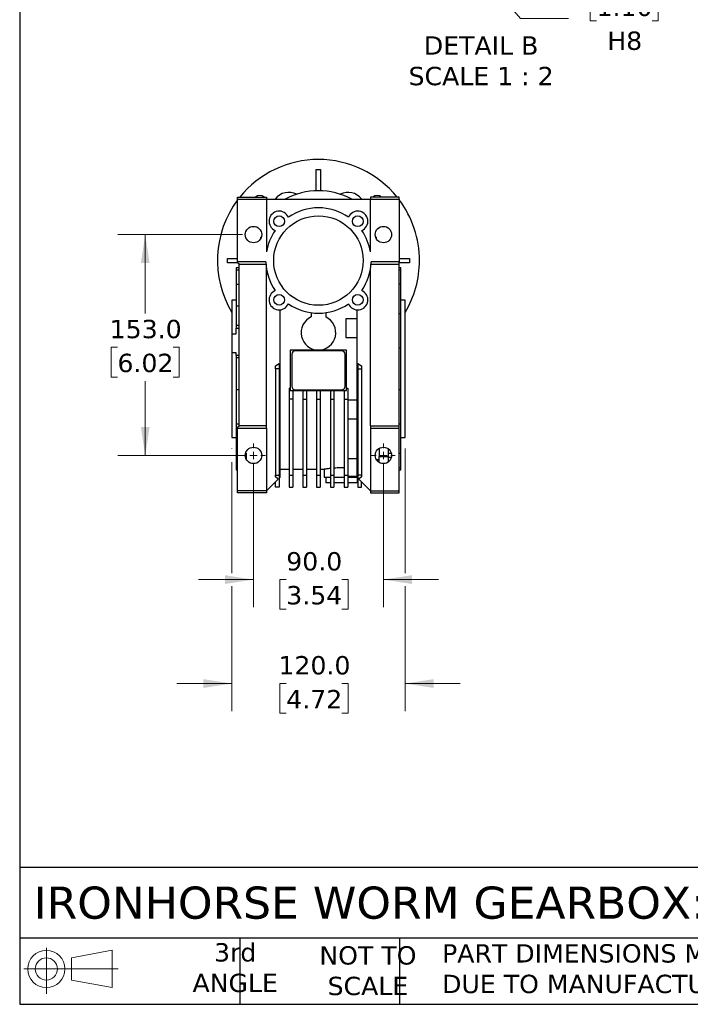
# Model space of a CAD drawing. Header units: millimetres. Extents: x 38 to 1638, y 38 to 1257.
# Tile 1 of 11: x 38 to 503, y 38 to 720. Entities that reach past the tile are written whole.
import ezdxf

# ---------------------------------------------------------------- set-up
doc = ezdxf.new("R2010")
doc.units = ezdxf.units.MM
doc.header["$LTSCALE"] = 6
doc.linetypes.add('SLD-Solid', pattern=[0])
doc.layers.add('TEXT', color=140, linetype='SLD-Solid', lineweight=25)
doc.styles.add('SLDTEXTSTYLE0', font='VERDANA.TTF')
doc.dimstyles.new('SLDDIMSTYLE11', dxfattribs={"dimtxt": 12.948047, "dimasz": 19.812, "dimexe": 0, "dimexo": 0.0625, "dimgap": 3.237012, "dimtad": 0, "dimtih": 1, "dimtoh": 1, "dimlfac": 0.333333, "dimrnd": 1e-09, "dimzin": 4, "dimdsep": 46, "dimtxsty": 'SLDTEXTSTYLE0', "dimsah": 1, "dimcen": 0, "dimadec": 0, "dimazin": 1, "dimtfac": 1, "dimtofl": 0, "dimtmove": 0, "dimatfit": 3, "dimfxl": 0, "dimfrac": 2, "dimtolj": 1, "dimtzin": 12, "dimarcsym": 0})
doc.dimstyles.new('SLDDIMSTYLE2', dxfattribs={"dimtxt": 12.948047, "dimasz": 19.812, "dimexe": 0, "dimexo": 0.0625, "dimgap": 3.237012, "dimtad": 0, "dimtih": 1, "dimtoh": 1, "dimrnd": 1e-09, "dimzin": 4, "dimdsep": 46, "dimtxsty": 'SLDTEXTSTYLE0', "dimsah": 1, "dimcen": 0.09, "dimadec": 0, "dimazin": 1, "dimtfac": 1, "dimtmove": 0, "dimatfit": 0, "dimfxl": 0, "dimfrac": 2, "dimtolj": 1, "dimtzin": 12, "dimarcsym": 0})
doc.dimstyles.new('SLDDIMSTYLE4', dxfattribs={"dimtxt": 12.948047, "dimasz": 19.812, "dimexe": 0, "dimexo": 0.0625, "dimgap": 3.237012, "dimtad": 0, "dimtih": 1, "dimtoh": 1, "dimrnd": 1e-09, "dimzin": 4, "dimdsep": 46, "dimtxsty": 'SLDTEXTSTYLE0', "dimsah": 1, "dimcen": 0.09, "dimadec": 0, "dimazin": 1, "dimtfac": 1, "dimtofl": 0, "dimtmove": 0, "dimatfit": 3, "dimfxl": 0, "dimfrac": 2, "dimtolj": 1, "dimtzin": 12, "dimarcsym": 0})

# ---------------------------------------------------------------- blocks, each defined once
blk = doc.blocks.new('Block11')
at = {"color": 7, "linetype": 'SLD-Solid', "lineweight": 18}
for p, q in [((15.53, 31.86), (15.53, 0)), ((32.88, 25), (61.05, 30.19)), ((61.05, 30.19), (61.05, 4.39)), ((32.88, 9.58), (32.88, 25)), ((0, 17.29), (65.24, 17.29)), ((32.88, 9.58), (61.05, 4.39))]:
    blk.add_line(p, q, dxfattribs=at)
for radius in [12.9, 7.71]:
    blk.add_circle((15.53, 17.29), radius, dxfattribs=at)
blk = doc.blocks.new('Block12')
at = {"color": 7, "linetype": 'Continuous'}
blk.add_blockref('Block11', (0, 0), dxfattribs=at)
blk = doc.blocks.new('_D_18')
at = {"color": 7, "linetype": 'SLD-Solid', "lineweight": 0}
for p, q in [((192.45, 571.28), (106.02, 571.28)), ((125.07, 571.28), (125.07, 516.66)), ((105.83, 493.18), (101.48, 493.18)), ((101.48, 493.18), (101.48, 472.6)), ((144.31, 493.18), (148.66, 493.18)), ((148.66, 493.18), (148.66, 472.6)), ((101.48, 472.6), (105.83, 472.6)), ((148.66, 472.6), (144.31, 472.6)), ((125.07, 418.28), (125.07, 469.7)), ((192.45, 418.28), (106.02, 418.28))]:
    blk.add_line(p, q, dxfattribs=at)
at = {"color": 7, "linetype": 'SLD-Solid', "lineweight": 18}
for points in [[(125.07, 571.28), (122.02, 551.47), (128.12, 551.47)], [(125.07, 418.28), (128.12, 438.09), (122.02, 438.09)]]:
    blk.add_solid(points, dxfattribs=at)
at = {"color": 7, "linetype": 'SLD-Solid', "lineweight": 18, "char_height": 12.7, "attachment_point": 1, "style": 'SLDTEXTSTYLE0'}
for s, insert in [('153.0', (100.45, 512.21)), ('6.02', (105.83, 488.73))]:
    blk.add_mtext(s, dxfattribs=dict(at, insert=insert))
blk = doc.blocks.new('_D_19')
at = {"color": 7, "linetype": 'SLD-Solid', "lineweight": 0}
for p, q in [((200.07, 410.66), (200.07, 313.23)), ((290.07, 410.66), (290.07, 313.23)), ((200.07, 332.28), (161.97, 332.28)), ((222.75, 332.28), (218.4, 332.28)), ((218.4, 332.28), (218.4, 311.7)), ((261.23, 332.28), (265.57, 332.28)), ((265.57, 332.28), (265.57, 311.7)), ((290.07, 332.28), (328.17, 332.28)), ((218.4, 311.7), (222.75, 311.7)), ((265.57, 311.7), (261.23, 311.7))]:
    blk.add_line(p, q, dxfattribs=at)
at = {"color": 7, "linetype": 'SLD-Solid', "lineweight": 18}
for points in [[(200.07, 332.28), (180.26, 335.33), (180.26, 329.23)], [(290.07, 332.28), (309.88, 329.23), (309.88, 335.33)]]:
    blk.add_solid(points, dxfattribs=at)
at = {"color": 7, "linetype": 'SLD-Solid', "lineweight": 18, "char_height": 12.7, "attachment_point": 1, "style": 'SLDTEXTSTYLE0'}
for s, insert in [('90.0', (222.75, 351.31)), ('3.54', (222.75, 327.83))]:
    blk.add_mtext(s, dxfattribs=dict(at, insert=insert))
blk = doc.blocks.new('_D_20')
at = {"color": 7, "linetype": 'SLD-Solid', "lineweight": 0}
for p, q in [((185.07, 423.16), (185.07, 422.85)), ((305.07, 423.16), (305.07, 336.85)), ((185.07, 413.71), (185.07, 336.85)), ((185.07, 327.71), (185.07, 241.23)), ((305.07, 327.71), (305.07, 241.23)), ((185.07, 260.28), (146.97, 260.28)), ((222.75, 260.28), (218.4, 260.28)), ((218.4, 260.28), (218.4, 239.7)), ((261.23, 260.28), (265.57, 260.28)), ((265.57, 260.28), (265.57, 239.7)), ((305.07, 260.28), (343.17, 260.28)), ((218.4, 239.7), (222.75, 239.7)), ((265.57, 239.7), (261.23, 239.7))]:
    blk.add_line(p, q, dxfattribs=at)
at = {"color": 7, "linetype": 'SLD-Solid', "lineweight": 18}
for points in [[(185.07, 260.28), (165.26, 263.33), (165.26, 257.23)], [(305.07, 260.28), (324.88, 257.23), (324.88, 263.33)]]:
    blk.add_solid(points, dxfattribs=at)
at = {"color": 7, "linetype": 'SLD-Solid', "lineweight": 18, "char_height": 12.7, "attachment_point": 1, "style": 'SLDTEXTSTYLE0'}
for s, insert in [('120.0', (217.36, 279.31)), ('4.72', (222.75, 255.83))]:
    blk.add_mtext(s, dxfattribs=dict(at, insert=insert))
blk = doc.blocks.new('SW_CENTERMARKSYMBOL_20')
at = {"color": 0, "linetype": 'SLD-Solid', "lineweight": 18}
for p, q in [((0, 5.08), (0, 8.23)), ((-5.08, 0), (-8.23, 0)), ((0, 0), (-2.54, 0)), ((0, 0), (0, 2.54)), ((0, 0), (0, -2.54)), ((0, 0), (2.54, 0)), ((5.08, 0), (8.23, 0)), ((0, -5.08), (0, -8.23))]:
    blk.add_line(p, q, dxfattribs=at)
blk = doc.blocks.new('SW_CENTERMARKSYMBOL_21')
at = {"color": 0, "linetype": 'SLD-Solid', "lineweight": 18}
for p, q in [((0, 5.08), (0, 8.23)), ((-5.08, 0), (-8.23, 0)), ((0, 0), (-2.54, 0)), ((0, 0), (0, 2.54)), ((0, 0), (0, -2.54)), ((0, 0), (2.54, 0)), ((5.08, 0), (8.23, 0)), ((0, -5.08), (0, -8.23))]:
    blk.add_line(p, q, dxfattribs=at)
blk = doc.blocks.new('_D_26')
at = {"color": 7, "linetype": 'SLD-Solid', "lineweight": 0}
for p, q in [((329.61, 784.85), (385.05, 721.04)), ((437.68, 739.84), (433.34, 739.84)), ((433.34, 739.84), (433.34, 719.26)), ((476.16, 739.84), (480.51, 739.84)), ((480.51, 739.84), (480.51, 719.26)), ((385.05, 721.04), (418.38, 721.04)), ((433.34, 719.26), (437.68, 719.26)), ((480.51, 719.26), (476.16, 719.26))]:
    blk.add_line(p, q, dxfattribs=at)
at = {"color": 7, "linetype": 'SLD-Solid', "lineweight": 18}
blk.add_solid([(329.61, 784.85), (340.3, 767.89), (344.9, 771.89)], dxfattribs=at)
at = {"color": 7, "linetype": 'SLD-Solid', "lineweight": 18, "char_height": 12.7, "attachment_point": 1, "style": 'SLDTEXTSTYLE0'}
for s, insert in [('%%c', (427.91, 758.87)), ('28.0', (447.46, 758.87)), ('1.10', (437.68, 735.39)), ('H8', (445.17, 711.91))]:
    blk.add_mtext(s, dxfattribs=dict(at, insert=insert))

msp = doc.modelspace()

# ---------------------------------------------------------------- linework, layer by layer
for p, q in [((243.57, 601.607), (243.57, 616.28)), ((246.57, 616.28), (246.57, 601.607)), ((189.06, 597.28), (209.07, 597.28)), ((189.06, 595.78), (189.06, 597.28)), ((189.06, 595.78), (209.07, 595.78)), ((189.06, 552.28), (189.06, 595.78)), ((209.07, 597.28), (209.07, 595.78)), ((209.07, 595.78), (209.07, 559.301)), ((209.07, 595.78), (281.07, 595.78)), ((301.07, 597.28), (281.07, 597.28)), ((281.07, 597.28), (281.07, 595.78)), ((281.07, 559.301), (281.07, 595.78)), ((281.07, 595.78), (301.07, 595.78)), ((301.07, 595.78), (301.07, 597.28)), ((301.07, 595.78), (301.07, 552.28)), ((205.07, 568.564), (205.07, 569.53)), ((205.484, 569.53), (205.07, 569.53)), ((285.07, 569.53), (284.656, 569.53)), ((285.07, 569.53), (285.07, 568.564)), ((182.07, 554.78), (189.06, 554.78)), ((301.07, 554.78), (308.07, 554.78)), ((189.07, 551.78), (182.07, 551.78)), ((190.07, 548.245), (188.07, 548.245)), ((188.07, 548.245), (188.07, 546.778)), ((188.07, 546.778), (190.07, 546.778)), ((188.07, 546.778), (188.07, 536.793)), ((208.584, 552.28), (189.06, 552.28)), ((189.06, 551.79), (189.06, 552.28)), ((190.07, 550.78), (189.06, 551.79)), ((190.07, 550.78), (208.656, 550.78)), ((190.07, 438.78), (190.07, 550.78)), ((208.87, 548.61), (208.87, 438.68)), ((281.07, 543.78), (281.07, 547.259)), ((281.484, 550.78), (301.07, 550.78)), ((301.07, 552.28), (281.556, 552.28)), ((301.07, 550.78), (301.07, 552.28)), ((308.07, 551.78), (301.07, 551.78)), ((301.07, 438.78), (301.07, 550.78)), ((302.07, 548.28), (301.07, 548.28)), ((301.07, 546.816), (302.07, 546.816)), ((302.07, 546.816), (302.07, 548.28)), ((302.07, 536.813), (302.07, 546.816)), ((209.07, 543.78), (209.828, 543.78)), ((209.07, 438.68), (209.07, 543.78)), ((280.312, 543.78), (281.07, 543.78)), ((281.07, 438.78), (281.07, 543.78)), ((188.07, 536.793), (188.07, 521.862)), ((190.07, 536.793), (188.07, 536.793)), ((302.07, 536.813), (301.07, 536.813)), ((302.07, 516.671), (302.07, 536.813)), ((188.07, 525.78), (185.07, 525.78)), ((185.07, 525.78), (185.07, 502.453)), ((305.07, 525.78), (302.07, 525.78)), ((305.07, 430.78), (305.07, 525.78)), ((188.07, 521.862), (190.07, 521.862)), ((188.07, 521.862), (188.07, 508.355)), ((218.57, 403.28), (218.57, 519.094)), ((271.57, 519.094), (271.57, 403.28)), ((240.07, 517.124), (240.07, 514.189)), ((250.07, 517.124), (250.07, 514.189)), ((271.57, 512.907), (264.07, 512.907)), ((264.07, 512.907), (264.07, 499.907)), ((301.07, 516.671), (302.07, 516.671)), ((302.07, 492.523), (302.07, 516.671)), ((190.07, 508.355), (188.07, 508.355)), ((188.07, 508.355), (188.07, 506.504)), ((188.07, 506.504), (190.07, 506.504)), ((188.07, 502.453), (188.07, 506.504)), ((185.07, 502.453), (185.07, 489.295)), ((185.07, 502.453), (188.07, 502.453)), ((264.07, 499.907), (271.57, 499.907)), ((225.57, 491.23), (225.57, 463.279)), ((264.57, 491.23), (225.57, 491.23)), ((264.57, 463.279), (264.57, 491.23)), ((302.07, 492.523), (301.07, 492.523)), ((302.07, 464.037), (302.07, 492.523)), ((188.07, 489.295), (185.07, 489.295)), ((185.07, 489.295), (185.07, 430.78)), ((188.07, 487.51), (188.07, 489.295)), ((190.07, 487.51), (188.07, 487.51)), ((188.07, 487.51), (188.07, 485.81)), ((188.07, 485.81), (188.07, 464.028)), ((190.07, 485.81), (188.07, 485.81)), ((226.57, 488.28), (226.57, 466.28)), ((261.07, 490.78), (229.07, 490.78)), ((263.57, 466.28), (263.57, 488.28)), ((215.32, 480.445), (217.82, 481.888)), ((215.32, 478.28), (215.32, 480.445)), ((217.82, 478.28), (215.32, 478.28)), ((215.32, 478.28), (215.32, 404.565)), ((217.82, 481.888), (217.82, 478.28)), ((217.82, 478.28), (217.82, 404.565)), ((272.32, 481.888), (274.82, 480.445)), ((272.32, 481.888), (272.32, 478.28)), ((272.32, 478.28), (272.32, 404.565)), ((272.32, 478.28), (274.82, 478.28)), ((274.82, 480.445), (274.82, 478.28)), ((274.82, 478.28), (274.82, 404.565)), ((188.07, 464.028), (190.07, 464.028)), ((188.07, 464.028), (188.07, 439.922)), ((224.82, 464.949), (225.57, 464.949)), ((224.82, 464.949), (224.82, 457.35)), ((229.07, 463.78), (261.07, 463.78)), ((264.57, 464.949), (265.32, 464.949)), ((265.32, 464.949), (265.32, 457.35)), ((301.07, 464.037), (302.07, 464.037)), ((302.07, 439.889), (302.07, 464.037)), ((227.32, 457.35), (224.82, 457.35)), ((224.82, 457.35), (224.82, 404.565)), ((225.57, 463.279), (227.32, 463.279)), ((227.32, 463.279), (227.32, 457.35)), ((227.32, 463.23), (234.32, 463.23)), ((227.32, 457.35), (227.32, 404.565)), ((234.32, 463.279), (234.32, 457.35)), ((234.32, 463.279), (236.82, 463.279)), ((234.32, 457.35), (234.32, 404.565)), ((234.32, 457.35), (236.82, 457.35)), ((236.82, 463.279), (236.82, 457.35)), ((236.82, 463.23), (243.82, 463.23)), ((236.82, 457.35), (236.82, 404.565)), ((243.82, 463.279), (243.82, 457.35)), ((243.82, 463.279), (246.32, 463.279)), ((243.82, 457.35), (246.32, 457.35)), ((243.82, 457.35), (243.82, 404.565)), ((246.32, 463.279), (246.32, 457.35)), ((246.32, 463.23), (253.32, 463.23)), ((246.32, 457.35), (246.32, 404.565)), ((253.32, 463.279), (255.82, 463.279)), ((253.32, 463.279), (253.32, 457.35)), ((253.32, 457.35), (255.82, 457.35)), ((253.32, 457.35), (253.32, 404.565)), ((255.82, 463.279), (255.82, 457.35)), ((255.82, 463.23), (262.82, 463.23)), ((255.82, 457.35), (255.82, 404.565)), ((262.82, 463.279), (264.57, 463.279)), ((262.82, 463.279), (262.82, 457.35)), ((262.82, 457.35), (262.82, 404.565)), ((262.82, 457.35), (265.32, 457.35)), ((265.32, 457.35), (265.32, 404.565)), ((271.57, 456.653), (265.32, 456.653)), ((265.32, 443.653), (271.57, 443.653)), ((188.07, 439.922), (188.07, 419.767)), ((190.07, 439.922), (188.07, 439.922)), ((189.06, 437.77), (190.07, 438.78)), ((189.06, 437.28), (189.06, 437.77)), ((189.06, 437.28), (209.07, 437.28)), ((189.06, 393.78), (189.06, 437.28)), ((208.87, 438.78), (190.07, 438.78)), ((208.87, 438.68), (209.07, 438.68)), ((209.07, 437.28), (209.07, 438.68)), ((209.07, 437.28), (209.07, 393.78)), ((281.07, 438.78), (281.07, 437.28)), ((281.07, 438.78), (301.07, 438.78)), ((281.07, 437.28), (301.07, 437.28)), ((281.07, 437.28), (281.07, 393.78)), ((302.07, 439.889), (301.07, 439.889)), ((301.07, 437.28), (301.07, 438.78)), ((301.07, 393.78), (301.07, 437.28)), ((302.07, 419.747), (302.07, 439.889)), ((185.07, 430.78), (188.07, 430.78)), ((302.07, 430.78), (305.07, 430.78)), ((287.07, 423.115), (287.07, 417.488)), ((188.07, 419.767), (189.06, 419.767)), ((188.07, 419.767), (188.07, 409.782)), ((194.578, 419.767), (195.07, 419.767)), ((195.07, 419.767), (195.07, 415.564)), ((265.32, 416.197), (271.57, 416.197)), ((287.07, 417.488), (293.57, 417.488)), ((287.07, 413.445), (287.07, 417.488)), ((293.57, 417.488), (293.57, 422.766)), ((293.57, 419.747), (295.568, 419.747)), ((293.57, 413.794), (293.57, 417.488)), ((295.584, 416.875), (293.57, 416.875)), ((301.07, 419.747), (302.07, 419.747)), ((302.07, 409.744), (302.07, 419.747)), ((189.06, 409.782), (188.07, 409.782)), ((188.07, 409.782), (188.07, 408.315)), ((287.07, 415.165), (285.308, 415.165)), ((302.07, 409.744), (301.07, 409.744)), ((302.07, 408.28), (302.07, 409.744)), ((188.07, 408.315), (189.06, 408.315)), ((215.32, 404.565), (217.82, 404.565)), ((215.32, 403.429), (215.32, 404.565)), ((217.05, 401.759), (215.32, 403.429)), ((217.82, 404.565), (217.82, 396.28)), ((217.82, 402.53), (218.57, 403.28)), ((218.57, 408.88), (224.82, 408.88)), ((224.82, 404.565), (227.32, 404.565)), ((224.82, 404.565), (224.82, 396.28)), ((227.32, 408.88), (234.32, 408.88)), ((227.32, 404.565), (227.32, 396.28)), ((234.32, 404.565), (236.82, 404.565)), ((234.32, 404.565), (234.32, 396.28)), ((236.82, 408.88), (243.82, 408.88)), ((236.82, 404.565), (236.82, 396.28)), ((243.82, 404.565), (246.32, 404.565)), ((243.82, 404.565), (243.82, 396.28)), ((246.32, 408.88), (249.109, 408.88)), ((246.32, 404.565), (246.32, 396.28)), ((249.07, 408.887), (249.07, 403.28)), ((249.07, 403.28), (253.32, 403.28)), ((250.07, 403.28), (250.07, 399.28)), ((253.32, 404.565), (255.82, 404.565)), ((253.32, 404.565), (253.32, 396.28)), ((255.82, 404.565), (255.82, 396.28)), ((255.82, 403.28), (262.82, 403.28)), ((262.82, 404.565), (265.32, 404.565)), ((262.82, 404.565), (262.82, 396.28)), ((265.32, 404.565), (265.32, 396.28)), ((265.32, 403.875), (271.57, 403.875)), ((265.32, 403.28), (271.57, 403.28)), ((271.57, 403.28), (272.32, 402.53)), ((272.07, 399.28), (272.07, 402.78)), ((274.82, 404.565), (272.32, 404.565)), ((272.32, 404.565), (272.32, 396.28)), ((274.82, 403.429), (273.091, 401.759)), ((274.82, 404.565), (274.82, 403.429)), ((301.07, 408.28), (302.07, 408.28)), ((209.07, 393.78), (217.05, 401.759)), ((215.32, 396.28), (215.32, 400.03)), ((217.82, 396.28), (215.32, 396.28)), ((224.82, 396.28), (227.32, 396.28)), ((234.32, 396.28), (236.82, 396.28)), ((243.82, 396.28), (246.32, 396.28)), ((253.32, 399.28), (250.07, 399.28)), ((253.32, 396.28), (255.82, 396.28)), ((262.82, 399.28), (255.82, 399.28)), ((262.82, 396.28), (265.32, 396.28)), ((272.07, 399.28), (265.32, 399.28)), ((272.32, 396.28), (274.82, 396.28)), ((273.091, 401.759), (281.07, 393.78)), ((274.82, 396.28), (274.82, 400.03)), ((209.07, 393.78), (189.06, 393.78)), ((189.06, 392.28), (189.06, 393.78)), ((209.07, 392.28), (189.06, 392.28)), ((209.07, 393.78), (209.07, 392.28)), ((281.07, 393.78), (281.07, 392.28)), ((281.07, 393.78), (301.07, 393.78)), ((281.07, 392.28), (301.07, 392.28)), ((301.07, 392.28), (301.07, 393.78))]:
    msp.add_line(p, q)
for centre, radius in [((245.07, 553.28), 31), ((217.847, 580.503), 3.725), ((272.294, 580.503), 3.725), ((200.07, 571.28), 5.69), ((290.07, 571.28), 5.69), ((217.847, 526.056), 3.725), ((272.294, 526.056), 3.725), ((200.07, 418.28), 5.69), ((290.07, 418.28), 5.69)]:
    msp.add_circle(centre, radius)
for centre, radius, start, end in [((245.07, 553.28), 70, 38.944804, 141.055196), ((224.57, 588.787), 11.75, 62.568548, 143.477002), ((245.07, 553.28), 48.35, 61.522838, 118.477162), ((265.57, 588.787), 11.75, 36.522998, 117.431452), ((245.07, 553.28), 70, 143.143746, 211.002719), ((204.411, 593.938), 4.5, 47.946907, 132.053093), ((285.729, 593.938), 4.5, 47.946907, 132.053093), ((245.07, 553.28), 70, 0, 36.869898), ((217.847, 580.503), 7, 23.333575, 246.666425), ((245.07, 553.28), 36.5, 55.266757, 124.733243), ((272.294, 580.503), 7, 293.333575, 156.666425), ((245.07, 553.28), 36.5, 145.266757, 170.505475), ((245.07, 553.28), 36.5, 9.494525, 34.733243), ((245.07, 553.28), 70, 328.997281, 0), ((245.07, 553.28), 36.5, 181.569944, 214.733243), ((245.07, 553.28), 36.5, 325.266757, 358.430056), ((217.847, 526.056), 7, 113.333575, 336.666425), ((272.294, 526.056), 7, 203.333575, 66.666425), ((245.07, 553.28), 36.5, 235.266757, 304.733243), ((245.07, 503.28), 12, 114.624318, 65.375682), ((229.07, 488.28), 2.5, 90, 180), ((261.07, 488.28), 2.5, 0, 90), ((229.07, 466.28), 2.5, 180, 270), ((261.07, 466.28), 2.5, 270, 0)]:
    msp.add_arc(centre, radius, start, end)
for points in [[(243.57, 616.28), (244.57, 616.28), (245.57, 616.28), (246.57, 616.28)], [(182.07, 553.28), (182.07, 553.78), (182.07, 554.28), (182.07, 554.78)], [(182.07, 551.78), (182.07, 552.28), (182.07, 552.78), (182.07, 553.28)], [(308.07, 554.78), (308.07, 553.78), (308.07, 552.78), (308.07, 551.78)]]:
    msp.add_open_spline(points, degree=3)
for points, knots in [([(249.109, 408.887), (249.098, 408.885), (249.056, 408.877), (249.326, 408.924), (249.904, 409.021), (250.827, 409.164), (251.953, 409.326), (252.887, 409.435), (253.32, 409.486)], [0, 0, 0, 0, 0.0647959, 0.2536398, 0.4479409, 0.6372807, 0.8319733, 1, 1, 1, 1]), ([(255.82, 409.718), (256.213, 409.749), (257.223, 409.827), (258.972, 409.901), (260.935, 409.937), (262.207, 409.912), (262.82, 409.9)], [0, 0, 0, 0, 0.18221898, 0.46874138, 0.74376361, 1, 1, 1, 1])]:
    msp.add_open_spline(points, degree=3, knots=knots)
at = {"layer": 'TEXT'}
for p, q in [((38.1, 1257.3), (38.1, 38.1)), ((1638.3, 132.757), (38.1, 132.757)), ((1638.3, 83.82), (38.1, 83.82)), ((190.5, 83.82), (190.5, 38.1)), ((301.27, 83.82), (301.27, 38.1)), ((38.1, 38.1), (1638.3, 38.1))]:
    msp.add_line(p, q, dxfattribs=at)

# ---------------------------------------------------------------- block references
at = {"color": 7, "linetype": 'Continuous', "lineweight": 0}
for name, p in [('SW_CENTERMARKSYMBOL_21', (200.07, 418.28)), ('SW_CENTERMARKSYMBOL_20', (290.07, 418.28))]:
    msp.add_blockref(name, p, dxfattribs=at)
at = {"layer": 'TEXT'}
msp.add_blockref('Block12', (41.028, 45.323), dxfattribs=at)

# ---------------------------------------------------------------- texts
at = {"color": 7, "linetype": 'Continuous', "lineweight": 0, "insert": (357.752, 708.595), "char_height": 12.7, "attachment_point": 2, "style": 'SLDTEXTSTYLE0'}
msp.add_mtext('DETAIL B^JSCALE 1 : 2', dxfattribs=at)
at = {"layer": 'TEXT', "style": 'SLDTEXTSTYLE0'}
for s, insert, char_height, attachment_point in [('IRONHORSE WORM GEARBOX: IEC-90B14, 30:1', (47.794, 119.643), 22.225, 1), ('3rd^JANGLE', (187.397, 80.451), 12.7, 2), ('NOT TO^JSCALE', (279.336, 78.334), 12.7, 2), ("PART DIMENSIONS MAY DIFFER SLIGHTLY ^JDUE TO MANUFACTURER'S VARIANCES", (330.716, 79.742), 12.7, 1)]:
    msp.add_mtext(s, dxfattribs=dict(at, insert=insert, char_height=char_height, attachment_point=attachment_point))

# ---------------------------------------------------------------- dimensions: what is measured, and where the dimension line sits
at = {"color": 7, "linetype": 'SLD-Solid', "lineweight": 18}
dim = msp.add_diameter_dim_2p(p1=(274.518, 848.257), p2=(329.609, 784.846), text='<>\\PH8', dimstyle='SLDDIMSTYLE11', dxfattribs=at)
dim.commit()
dim.dimension.update_dxf_attribs({"geometry": '_D_26', "text_midpoint": (456.922, 727.727), "dimtype": 163})
dim = msp.add_linear_dim(base=(125.07, 418.28), p1=(200.07, 571.28), p2=(200.07, 418.28), angle=90, dimstyle='SLDDIMSTYLE4', dxfattribs=at)
dim.commit()
dim.dimension.update_dxf_attribs({"geometry": '_D_18', "text_midpoint": (125.07, 493.181), "dimtype": 160})
for base, p1, p2, picture, middle in [((305.07, 260.28), (185.07, 430.78), (305.07, 430.78), '_D_20', (241.987, 260.28)), ((290.07, 332.28), (200.07, 418.28), (290.07, 418.28), '_D_19', (241.987, 332.28))]:
    dim = msp.add_linear_dim(base=base, p1=p1, p2=p2, dimstyle='SLDDIMSTYLE2', dxfattribs=at)
    dim.commit()
    dim.dimension.update_dxf_attribs({"geometry": picture, "text_midpoint": middle, "dimtype": 160})

doc.saveas('drawing.dxf')
